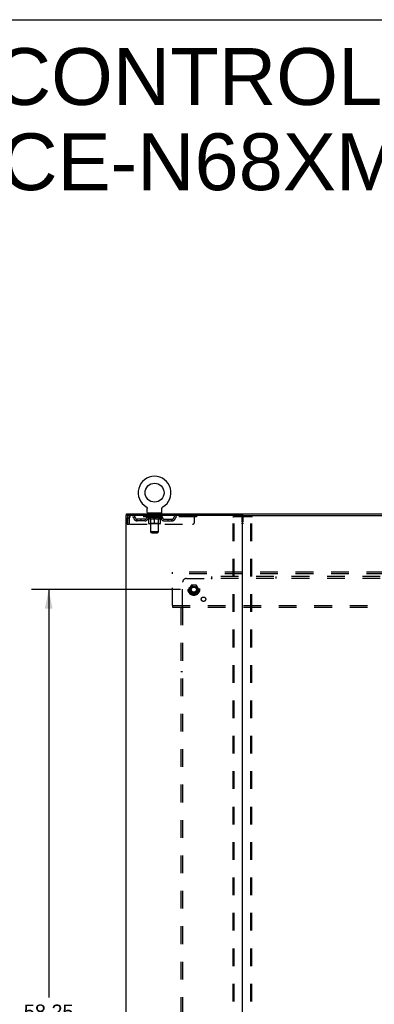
# Model space of a CAD drawing. Header units: inches. Extents: x 0 to 207, y 0 to 134.
# Tile 67 of 68: x 140 to 163, y 71 to 134. Entities that reach past the tile are written whole.
import ezdxf

# ---------------------------------------------------------------- set-up
doc = ezdxf.new("R2010")
doc.units = ezdxf.units.IN
doc.header["$LTSCALE"] = 11.383625
doc.header["$MEASUREMENT"] = 0
doc.linetypes.add('DOT', pattern=[0.2, 0.1, -0.1])
doc.linetypes.add('HIDDEN', pattern=[0.2, 0.1, -0.1])
doc.layers.get('0').update_dxf_attribs({"linetype": 'CONTINUOUS'})
for name, color, linetype in [('DEFAULT_2', 8, 'HIDDEN'), ('DIMENSIONS', 7, 'CONTINUOUS'), ('SUBPANEL', 7, 'CONTINUOUS'), ('WITNESSMARKS', 7, 'CONTINUOUS')]:
    doc.layers.add(name, color=color, linetype=linetype)
doc.styles.get("Standard").update_dxf_attribs({"font": 'arial.ttf'})
doc.dimstyles.new('DIMSTYLE_1', dxfattribs={"dimtxt": 0.913125, "dimasz": 1.2175, "dimexe": 0.09, "dimexo": 0.07, "dimgap": 0.0375, "dimtad": 0, "dimtih": 1, "dimtoh": 1, "dimzin": 4, "dimdsep": 46, "dimtxsty": 'Standard', "dimblk": '_FILLED', "dimblk1": '_FILLED', "dimblk2": '_FILLED', "dimcen": 0.09, "dimadec": 3, "dimazin": 1, "dimtfac": 1, "dimtdec": 3, "dimtofl": 0, "dimtmove": 0, "dimatfit": 3, "dimldrblk": '_FILLED', "dimfxl": 0, "dimtolj": 1, "dimtzin": 4, "dimarcsym": 0})

# ---------------------------------------------------------------- blocks, each defined once
blk = doc.blocks.new('_FILLED')
at = {"color": 0, "linetype": 'ByBlock'}
blk.add_solid([(0, 0), (-1, 0.2), (-1, -0.2)], dxfattribs=at)
blk = doc.blocks.new('*D4')
at = {"layer": 'DIMENSIONS', "color": 2, "linetype": 'Continuous'}
for p, q in [((150.327, 97.289), (140.764, 97.289)), ((141.86, 97.289), (141.86, 71.07)), ((141.86, 39.039), (141.86, 69.244)), ((150.327, 39.039), (140.764, 39.039))]:
    blk.add_line(p, q, dxfattribs=at)
at = {"layer": 'DIMENSIONS', "color": 2, "linetype": 'Continuous', "xscale": 1.2175, "yscale": 1.2175, "zscale": 1.2175}
for p, rotation in [((141.86, 97.289), 90), ((141.86, 39.039), 270)]:
    blk.add_blockref('_FILLED', p, dxfattribs=dict(at, rotation=rotation))
at = {"layer": 'DIMENSIONS', "color": 2, "linetype": 'Continuous', "insert": (141.86, 70.614), "char_height": 0.9131, "width": 3.19085, "attachment_point": 2, "line_spacing_factor": 0.9}
blk.add_mtext('58.25', dxfattribs=at)

msp = doc.modelspace()

# ---------------------------------------------------------------- linework, layer by layer
at = {"color": 7, "linetype": 'Continuous'}
for p, q in [((0, 133.925), (206.975, 133.925)), ((148.122, 102.611), (148.126, 102.609)), ((148.122, 102.611), (148.122, 102.611)), ((148.126, 102.609), (148.13, 102.606)), ((148.13, 102.607), (148.133, 102.604)), ((148.133, 102.604), (148.137, 102.601)), ((148.137, 102.601), (148.14, 102.599)), ((148.14, 102.599), (148.143, 102.596)), ((148.143, 102.596), (148.146, 102.593)), ((148.146, 102.593), (148.149, 102.59)), ((148.149, 102.59), (148.152, 102.586)), ((148.152, 102.586), (148.155, 102.583)), ((148.155, 102.583), (148.158, 102.58)), ((148.158, 102.58), (148.16, 102.576)), ((148.16, 102.576), (148.163, 102.573)), ((148.163, 102.573), (148.165, 102.569)), ((148.165, 102.569), (148.167, 102.565)), ((148.167, 102.565), (148.17, 102.561)), ((148.17, 102.561), (148.171, 102.558)), ((148.171, 102.558), (148.173, 102.554)), ((148.173, 102.554), (148.175, 102.55)), ((148.175, 102.55), (148.176, 102.546)), ((148.176, 102.546), (148.178, 102.541)), ((148.178, 102.541), (148.179, 102.537)), ((149.138, 102.537), (149.14, 102.541)), ((149.14, 102.541), (149.141, 102.546)), ((149.141, 102.546), (149.143, 102.55)), ((149.143, 102.55), (149.144, 102.554)), ((149.144, 102.554), (149.146, 102.558)), ((149.146, 102.558), (149.148, 102.561)), ((149.148, 102.561), (149.15, 102.565)), ((149.15, 102.565), (149.152, 102.569)), ((149.152, 102.569), (149.155, 102.573)), ((149.155, 102.573), (149.157, 102.576)), ((149.157, 102.576), (149.16, 102.58)), ((149.16, 102.58), (149.162, 102.583)), ((149.162, 102.583), (149.165, 102.586)), ((149.165, 102.586), (149.168, 102.59)), ((149.168, 102.59), (149.171, 102.593)), ((149.171, 102.593), (149.174, 102.596)), ((149.174, 102.596), (149.178, 102.599)), ((149.177, 102.599), (149.181, 102.601)), ((149.181, 102.601), (149.184, 102.604)), ((149.184, 102.604), (149.188, 102.607)), ((149.188, 102.606), (149.191, 102.609)), ((149.188, 102.607), (149.189, 102.608)), ((149.191, 102.609), (149.195, 102.611)), ((149.195, 102.611), (149.195, 102.611)), ((146.857, 102.06), (146.857, 102.164)), ((146.895, 102.06), (146.861, 102.06)), ((148.179, 102.537), (148.18, 102.533)), ((148.183, 102.512), (148.184, 102.507)), ((148.184, 102.507), (148.184, 102.504)), ((148.184, 102.254), (148.184, 102.504)), ((148.221, 102.194), (148.221, 102.164)), ((149.096, 102.194), (148.221, 102.194)), ((149.096, 102.194), (149.096, 102.164)), ((149.134, 102.254), (149.134, 102.504)), ((149.136, 102.529), (149.137, 102.533)), ((149.137, 102.533), (149.138, 102.537)), ((154.265, 102.06), (193.095, 102.06))]:
    msp.add_line(p, q, dxfattribs=at)
at = {"color": 3, "linetype": 'Continuous'}
for p, q in [((146.805, 102.06), (146.805, 34.268)), ((146.861, 102.06), (146.805, 102.06)), ((146.857, 102.164), (200.503, 102.164)), ((154.265, 102.06), (146.895, 102.06)), ((154.305, 34.308), (154.305, 102.02))]:
    msp.add_line(p, q, dxfattribs=at)
at = {"color": 7, "linetype": 'Continuous'}
for points in [[(148.18, 102.533), (148.181, 102.529), (148.182, 102.525), (148.183, 102.52), (148.183, 102.516), (148.183, 102.512), (148.184, 102.507)], [(149.134, 102.504), (149.134, 102.507), (149.134, 102.512), (149.134, 102.516), (149.135, 102.52), (149.136, 102.525), (149.136, 102.529)], [(149.134, 102.507), (149.134, 102.512), (149.134, 102.516), (149.135, 102.52), (149.136, 102.525)]]:
    msp.add_lwpolyline(points, dxfattribs=at)
msp.add_circle((148.659, 103.518), 0.609, dxfattribs=at)
for centre, radius, start, end in [((148.659, 103.518), 1.054, 300.39933, 239.60067), ((148.244, 102.254), 0.06, 180, 270), ((149.074, 102.254), 0.06, 270, 360), ((154.345, 102.02), 0.04, 90, 180)]:
    msp.add_arc(centre, radius, start, end, dxfattribs=at)
at = {"color": 3, "linetype": 'Continuous'}
msp.add_arc((154.265, 102.02), 0.04, 0, 90, dxfattribs=at)
at = {"layer": 'DEFAULT_2', "color": 8, "linetype": 'HIDDEN'}
for p, q in [((148.122, 102.611), (148.122, 102.611)), ((148.128, 102.608), (148.13, 102.607)), ((147.076, 102.06), (147.076, 101.956)), ((151.346, 101.956), (147.076, 101.956)), ((148.153, 101.919), (148.153, 101.956)), ((148.28, 101.83), (148.153, 101.919)), ((149.165, 101.919), (148.153, 101.919)), ((148.16, 101.951), (148.16, 101.956)), ((148.167, 101.949), (148.167, 101.951)), ((148.167, 101.949), (149.15, 101.949)), ((148.174, 101.949), (148.174, 101.951)), ((148.175, 101.949), (148.175, 101.951)), ((148.183, 101.951), (148.183, 101.956)), ((148.196, 101.949), (148.196, 101.951)), ((148.198, 101.949), (148.198, 101.951)), ((148.22, 101.951), (148.22, 101.956)), ((148.221, 101.956), (148.221, 102.06)), ((148.232, 101.949), (148.232, 101.951)), ((148.234, 101.949), (148.234, 101.951)), ((148.397, 101.951), (148.236, 101.951)), ((148.271, 101.951), (148.271, 101.956)), ((148.272, 101.949), (148.272, 101.951)), ((148.273, 101.949), (148.273, 101.951)), ((148.275, 101.949), (148.275, 101.951)), ((148.281, 101.949), (148.281, 101.951)), ((148.281, 101.949), (148.281, 101.951)), ((148.284, 101.949), (148.284, 101.951)), ((148.286, 101.949), (148.286, 101.952)), ((148.29, 101.949), (148.29, 101.951)), ((148.301, 101.949), (148.301, 101.951)), ((148.314, 102.194), (148.314, 102.164)), ((148.316, 101.949), (148.316, 101.953)), ((148.316, 101.949), (148.316, 101.951)), ((148.332, 101.949), (148.332, 101.951)), ((148.332, 101.949), (148.332, 101.951)), ((148.333, 101.951), (148.333, 101.956)), ((148.341, 101.949), (148.341, 101.951)), ((148.344, 101.949), (148.344, 101.951)), ((148.349, 102.104), (148.349, 102.184)), ((148.352, 101.949), (148.352, 101.951)), ((148.418, 102.094), (148.359, 102.094)), ((148.361, 101.949), (148.361, 101.954)), ((148.373, 101.949), (148.373, 101.951)), ((148.376, 101.949), (148.376, 101.951)), ((148.397, 101.949), (148.397, 101.951)), ((148.451, 101.951), (148.401, 101.951)), ((148.406, 101.951), (148.406, 101.956)), ((148.409, 101.542), (148.409, 101.917)), ((148.41, 101.004), (148.41, 102.084)), ((148.411, 101.949), (148.411, 101.951)), ((148.415, 101.949), (148.415, 101.951)), ((148.42, 101.949), (148.42, 101.955)), ((148.423, 101.949), (148.423, 101.951)), ((148.432, 101.949), (148.432, 101.951)), ((148.451, 101.949), (148.451, 101.951)), ((148.511, 101.951), (148.464, 101.951)), ((148.48, 101.949), (148.48, 101.951)), ((148.486, 101.951), (148.486, 101.956)), ((148.489, 101.949), (148.489, 101.951)), ((148.49, 101.949), (148.49, 101.956)), ((148.493, 101.949), (148.493, 101.951)), ((148.499, 101.949), (148.499, 101.951)), ((148.511, 101.949), (148.511, 101.951)), ((148.575, 101.951), (148.532, 101.951)), ((148.542, 101.949), (148.542, 101.951)), ((148.567, 101.951), (148.629, 101.955)), ((148.571, 101.951), (148.571, 101.956)), ((148.571, 101.951), (148.571, 101.956)), ((148.571, 101.956), (148.571, 101.956)), ((148.571, 101.949), (148.571, 101.951)), ((148.574, 101.949), (148.574, 101.951)), ((148.575, 101.949), (148.575, 101.951)), ((148.576, 101.949), (148.576, 101.951)), ((148.604, 101.951), (148.655, 101.951)), ((148.608, 101.949), (148.608, 101.951)), ((148.612, 101.951), (148.612, 101.954)), ((148.629, 101.951), (148.629, 101.955)), ((148.642, 101.949), (148.642, 101.951)), ((148.657, 101.951), (148.657, 101.951)), ((148.657, 101.949), (148.657, 101.951)), ((148.657, 101.949), (148.657, 101.951)), ((148.659, 101.951), (148.659, 101.956)), ((148.659, 101.956), (148.75, 101.951)), ((148.661, 101.949), (148.661, 101.951)), ((148.661, 101.949), (148.661, 101.951)), ((148.661, 101.951), (148.661, 101.951)), ((148.675, 101.949), (148.675, 101.951)), ((148.675, 101.951), (148.714, 101.951)), ((148.709, 101.949), (148.709, 101.951)), ((148.742, 101.949), (148.742, 101.951)), ((148.742, 101.949), (148.742, 101.951)), ((148.742, 101.951), (148.786, 101.951)), ((148.743, 101.949), (148.743, 101.951)), ((148.746, 101.951), (148.746, 101.956)), ((148.746, 101.956), (148.747, 101.956)), ((148.746, 101.949), (148.746, 101.951)), ((148.747, 101.951), (148.747, 101.956)), ((148.775, 101.949), (148.775, 101.951)), ((148.807, 101.949), (148.807, 101.951)), ((148.807, 101.951), (148.854, 101.951)), ((148.819, 101.949), (148.819, 101.951)), ((148.825, 101.949), (148.825, 101.951)), ((148.827, 101.949), (148.827, 101.956)), ((148.829, 101.949), (148.829, 101.951)), ((148.832, 101.951), (148.832, 101.956)), ((148.838, 101.949), (148.838, 101.951)), ((148.867, 101.949), (148.867, 101.951)), ((148.867, 101.951), (148.916, 101.951)), ((148.886, 101.949), (148.886, 101.951)), ((148.895, 101.949), (148.895, 101.951)), ((148.898, 101.949), (148.898, 101.955)), ((148.959, 102.094), (148.9, 102.094)), ((148.903, 101.949), (148.903, 101.951)), ((148.906, 101.949), (148.906, 101.951)), ((148.908, 101.004), (148.908, 102.084)), ((148.909, 101.542), (148.909, 101.917)), ((148.912, 101.951), (148.912, 101.956)), ((148.92, 101.949), (148.92, 101.951)), ((148.92, 101.951), (149.081, 101.951)), ((148.942, 101.949), (148.942, 101.951)), ((148.944, 101.949), (148.944, 101.951)), ((148.957, 101.949), (148.957, 101.954)), ((148.966, 101.949), (148.966, 101.951)), ((148.969, 102.104), (148.969, 102.184)), ((148.973, 101.949), (148.973, 101.951)), ((148.976, 101.949), (148.976, 101.951)), ((148.984, 101.951), (148.984, 101.956)), ((148.985, 101.949), (148.985, 101.951)), ((148.985, 101.949), (148.985, 101.951)), ((149.002, 101.949), (149.002, 101.953)), ((149.002, 101.949), (149.002, 101.951)), ((149.004, 102.194), (149.004, 102.164)), ((149.016, 101.949), (149.016, 101.951)), ((149.028, 101.949), (149.028, 101.951)), ((149.031, 101.949), (149.031, 101.952)), ((149.034, 101.949), (149.034, 101.951)), ((149.037, 101.949), (149.037, 101.951)), ((149.037, 101.949), (149.037, 101.951)), ((149.038, 101.83), (149.165, 101.919)), ((149.042, 101.949), (149.042, 101.951)), ((149.045, 101.949), (149.045, 101.951)), ((149.045, 101.949), (149.045, 101.951)), ((149.047, 101.951), (149.047, 101.956)), ((149.083, 101.949), (149.083, 101.951)), ((149.086, 101.949), (149.086, 101.951)), ((149.096, 101.956), (149.096, 102.06)), ((149.097, 101.951), (149.097, 101.956)), ((149.12, 101.949), (149.12, 101.951)), ((149.121, 101.949), (149.121, 101.951)), ((149.134, 101.951), (149.134, 101.956)), ((149.142, 101.949), (149.142, 101.951)), ((149.143, 101.949), (149.143, 101.951)), ((149.15, 101.949), (149.15, 101.951)), ((149.157, 101.951), (149.157, 101.956)), ((149.165, 101.919), (149.165, 101.956)), ((150.246, 102.06), (150.246, 101.956)), ((151.221, 101.623), (151.221, 102.06)), ((151.346, 102.06), (151.346, 101.956)), ((153.701, 34.382), (153.701, 101.947)), ((153.722, 101.977), (154.887, 101.977)), ((153.774, 34.382), (153.774, 101.947)), ((154.835, 34.382), (154.835, 101.947)), ((154.909, 34.382), (154.909, 101.947)), ((146.909, 101.893), (146.909, 101.498)), ((146.909, 101.893), (147.013, 101.893)), ((146.909, 101.498), (147.013, 101.498)), ((147.013, 101.893), (147.013, 101.498)), ((147.043, 101.498), (147.043, 101.893)), ((147.043, 101.498), (151.096, 101.498)), ((147.544, 101.705), (147.544, 101.809)), ((148.027, 101.809), (147.544, 101.809)), ((148.027, 101.705), (147.544, 101.705)), ((147.794, 101.705), (147.794, 101.809)), ((148.28, 101.83), (148.288, 101.83)), ((148.288, 101.54), (148.288, 101.865)), ((149, 101.51), (148.318, 101.51)), ((148.409, 101.542), (148.377, 101.51)), ((148.402, 101.83), (148.546, 101.83)), ((148.909, 101.542), (148.409, 101.542)), ((148.659, 101.51), (148.659, 101.865)), ((148.772, 101.83), (148.915, 101.83)), ((148.909, 101.542), (148.941, 101.51)), ((149.029, 101.54), (149.029, 101.865)), ((149.029, 101.83), (149.038, 101.83)), ((149.29, 101.809), (149.773, 101.809)), ((149.29, 101.705), (149.773, 101.705)), ((149.523, 101.705), (149.523, 101.809)), ((149.773, 101.705), (149.773, 101.809)), ((148.47, 100.944), (148.41, 101.004)), ((148.908, 101.004), (148.41, 101.004)), ((148.47, 100.944), (148.848, 100.944)), ((148.848, 100.944), (148.908, 101.004)), ((149.805, 98.31), (149.805, 98.414)), ((197.555, 98.414), (149.805, 98.414)), ((149.805, 96.268), (149.805, 98.31)), ((197.555, 98.31), (149.805, 98.31)), ((151.017, 97.562), (150.862, 97.294)), ((151.334, 97.567), (151.025, 97.567)), ((151.497, 97.294), (151.343, 97.562)), ((150.862, 97.284), (151.017, 97.017)), ((151.334, 97.012), (151.025, 97.012)), ((151.343, 97.017), (151.497, 97.284)), ((149.805, 96.268), (149.805, 96.164)), ((149.805, 96.268), (197.555, 96.268)), ((149.805, 96.164), (197.555, 96.164))]:
    msp.add_line(p, q, dxfattribs=at)
for points in [[(147.076, 102.06), (147.073, 102.059), (147.071, 102.056), (147.069, 102.051), (147.066, 102.044), (147.064, 102.035), (147.062, 102.024), (147.059, 102.012), (147.057, 101.998), (147.055, 101.982), (147.052, 101.966), (147.05, 101.949), (147.047, 101.931), (147.045, 101.912), (147.043, 101.893)], [(147.076, 101.956), (147.073, 101.956), (147.071, 101.955), (147.069, 101.953), (147.066, 101.95), (147.064, 101.947), (147.062, 101.943), (147.059, 101.938), (147.057, 101.933), (147.055, 101.927), (147.052, 101.921), (147.05, 101.914), (147.047, 101.908), (147.045, 101.901), (147.043, 101.893)], [(153.701, 101.947), (153.702, 101.955), (153.704, 101.962), (153.707, 101.968), (153.711, 101.973), (153.716, 101.976), (153.722, 101.977)], [(153.796, 101.977), (153.79, 101.976), (153.785, 101.973), (153.781, 101.968), (153.777, 101.962), (153.775, 101.955), (153.774, 101.947)], [(154.835, 101.947), (154.834, 101.955), (154.832, 101.962), (154.829, 101.968), (154.824, 101.973), (154.82, 101.976), (154.814, 101.977)], [(154.887, 101.977), (154.893, 101.976), (154.898, 101.973), (154.902, 101.968), (154.906, 101.962), (154.908, 101.955), (154.909, 101.947)], [(148.408, 101.83), (148.388, 101.834), (148.369, 101.838), (148.349, 101.843), (148.329, 101.85), (148.309, 101.857), (148.288, 101.865)], [(148.288, 101.864), (148.308, 101.856), (148.327, 101.849), (148.346, 101.843), (148.365, 101.838), (148.383, 101.834), (148.402, 101.83)], [(148.659, 101.865), (148.638, 101.857), (148.617, 101.85), (148.597, 101.843), (148.578, 101.838), (148.558, 101.834), (148.538, 101.83)], [(148.546, 101.83), (148.564, 101.834), (148.583, 101.838), (148.602, 101.843), (148.62, 101.849), (148.639, 101.856), (148.659, 101.864)], [(148.779, 101.83), (148.76, 101.834), (148.74, 101.838), (148.72, 101.844), (148.7, 101.85), (148.679, 101.857), (148.659, 101.865)], [(148.659, 101.864), (148.678, 101.856), (148.697, 101.849), (148.716, 101.843), (148.735, 101.838), (148.753, 101.834), (148.772, 101.83)], [(149.029, 101.865), (149.009, 101.857), (148.988, 101.85), (148.968, 101.843), (148.949, 101.838), (148.929, 101.834), (148.909, 101.83)], [(148.915, 101.83), (148.934, 101.834), (148.953, 101.838), (148.972, 101.843), (148.991, 101.85), (149.01, 101.856), (149.029, 101.864)]]:
    msp.add_lwpolyline(points, dxfattribs=at)
for radius in [0.372, 0.356, 0.312, 0.204, 0.188, 0.183, 0.165]:
    msp.add_circle((151.18, 97.289), radius, dxfattribs=at)
at = {"layer": 'DEFAULT_2', "color": 8, "linetype": 'DOT'}
msp.add_circle((151.18, 97.289), 0.17, dxfattribs=at)
at = {"layer": 'DEFAULT_2', "color": 8, "linetype": 'HIDDEN'}
for centre, radius, start, end in [((147.076, 101.893), 0.167, 90, 180), ((147.076, 101.893), 0.063, 90, 180), ((147.255, 101.893), 0.167, 8.07163, 90), ((147.256, 101.894), 0.0625, 7.98631, 90), ((147.544, 101.934), 0.125, 188.07163, 270), ((148.027, 101.934), 0.125, 270, 351.92837), ((148.316, 101.893), 0.167, 90, 171.92837), ((148.316, 101.894), 0.0625, 90, 172.01369), ((148.339, 102.184), 0.01, 0, 90), ((148.359, 102.104), 0.01, 180, 270), ((148.377, 101.917), 0.0318, 0, 90), ((148.4, 102.084), 0.01, 0, 90), ((148.918, 102.084), 0.01, 90, 180), ((148.941, 101.917), 0.0318, 90, 180), ((148.959, 102.104), 0.01, 270, 360), ((148.979, 102.184), 0.01, 90, 180), ((149.001, 101.893), 0.167, 8.07163, 90), ((149.002, 101.894), 0.0625, 7.98631, 90), ((149.29, 101.934), 0.125, 188.07163, 270), ((149.773, 101.934), 0.125, 270, 351.92837), ((150.062, 101.893), 0.167, 90, 171.92837), ((150.062, 101.894), 0.0625, 90, 172.01369), ((147.544, 101.934), 0.229, 187.98631, 270), ((148.027, 101.934), 0.229, 270, 352.01369), ((148.318, 101.54), 0.0296, 180, 270), ((149, 101.54), 0.0296, 270, 360), ((149.29, 101.934), 0.229, 187.98631, 270), ((149.773, 101.934), 0.229, 270, 352.01369), ((151.096, 101.623), 0.125, 270, 360), ((151.025, 97.557), 0.01, 90.01235, 149.98915), ((151.334, 97.557), 0.01, 30.01204, 89.98872), ((150.871, 97.289), 0.01, 150.01268, 209.98829), ((151.025, 97.022), 0.01, 210.01204, 269.98872), ((151.334, 97.022), 0.01, 270.01235, 329.98915), ((151.489, 97.289), 0.01, 330.01268, 29.98829)]:
    msp.add_arc(centre, radius, start, end, dxfattribs=at)
for centre, major_axis, ratio, start_param, end_param in [((148.659, 101.956), (0.506, 0.005), 0.05963, 2.96643, 3.140963), ((148.137, 101.947), (0.158, 0), 0.060556, 0.430652, 1.470503), ((148.659, 101.956), (0.506, 0), 0.060556, -3.141593, -2.96706), ((148.137, 101.942), (0.158, 0.002), 0.05963, 1.376596, 1.469874), ((148.659, 101.956), (0.506, 0.011), 0.05688, 2.791345, 2.965878), ((148.117, 101.947), (0.158, 0.002), 0.05963, 0.25549, 1.295341), ((148.172, 101.947), (0.158, -0.002), 0.05963, 0.605815, 1.645666), ((148.659, 101.956), (0.506, -0.005), 0.05963, -2.96643, -2.791898), ((148.172, 101.942), (0.158, 0), 0.060556, 1.551758, 1.645036), ((148.117, 101.942), (0.158, 0.003), 0.05688, 1.20151, 1.294789), ((148.173, 101.943), (0.131, 0.001), 0.05963, 1.065228, 1.614276), ((148.157, 101.943), (0.131, 0.003), 0.05688, 0.890143, 1.43919), ((148.203, 101.943), (0.131, 0), 0.060556, 1.240391, 1.789438), ((148.659, 101.956), (0.506, 0.015), 0.052395, 2.616403, 2.790936), ((148.114, 101.947), (0.158, 0.003), 0.05688, 0.080405, 1.120256), ((148.222, 101.947), (0.158, -0.003), 0.05688, 0.7809, 1.820751), ((148.659, 101.956), (0.506, -0.011), 0.05688, -2.791345, -2.616812), ((148.222, 101.942), (0.158, -0.002), 0.05963, 1.72692, 1.820198), ((148.114, 101.942), (0.158, 0.005), 0.052395, 1.026568, 1.119847), ((148.157, 101.943), (0.131, 0.004), 0.052395, 0.715201, 1.264248), ((148.248, 101.943), (0.131, -0.001), 0.05963, 1.415553, 1.9646), ((148.659, 101.956), (0.506, 0.02), 0.046319, 2.441654, 2.616187), ((148.285, 101.947), (0.158, -0.005), 0.052395, 0.955842, 1.995693), ((148.128, 101.947), (0.158, 0.005), 0.052395, -0.094537, 0.945314), ((148.659, 101.956), (0.506, -0.015), 0.052395, -2.616403, -2.44187), ((148.285, 101.942), (0.158, -0.003), 0.05688, 1.902006, 1.995284), ((148.128, 101.942), (0.158, 0.006), 0.046319, 0.851819, 0.945098), ((148.171, 101.943), (0.131, 0.005), 0.046319, 0.540452, 1.089499), ((148.305, 101.943), (0.131, -0.003), 0.05688, 1.590638, 2.139686), ((148.659, 101.956), (0.506, 0.024), 0.038841, 2.267123, 2.441656), ((148.36, 101.947), (0.158, -0.006), 0.046319, 1.130591, 2.170442), ((148.158, 101.947), (0.158, 0.006), 0.046319, -0.269286, 0.770565), ((148.659, 101.956), (0.506, -0.02), 0.046319, -2.441654, -2.267121), ((148.36, 101.942), (0.158, -0.005), 0.052395, 2.076947, 2.170226), ((148.158, 101.942), (0.158, 0.007), 0.038841, 0.677289, 0.770567), ((148.201, 101.943), (0.131, 0.006), 0.038841, 0.365921, 0.914969), ((148.372, 101.943), (0.131, -0.004), 0.052395, 1.76558, 2.314627), ((148.659, 101.956), (0.506, 0.027), 0.030195, 2.09281, 2.267343), ((148.444, 101.947), (0.158, -0.007), 0.038841, 1.305122, 2.344973), ((148.202, 101.947), (0.158, 0.007), 0.038841, -0.443817, 0.596034), ((148.659, 101.956), (0.506, -0.024), 0.038841, -2.267123, -2.092591), ((148.444, 101.942), (0.158, -0.006), 0.046319, 2.251696, 2.344975), ((148.202, 101.942), (0.158, 0.008), 0.030195, 0.502975, 0.596254), ((148.244, 101.943), (0.131, 0.007), 0.030195, 0.191608, 0.740655), ((148.449, 101.943), (0.131, -0.005), 0.046319, 1.940329, 2.489376), ((148.261, 101.947), (0.158, 0.008), 0.030195, -0.61813, 0.421721), ((148.659, 101.956), (0.506, 0.029), 0.020645, 1.918687, 2.09322), ((148.534, 101.947), (0.158, -0.008), 0.030195, 1.479435, 2.519286), ((148.659, 101.956), (0.506, -0.027), 0.030195, -2.09281, -1.918277), ((148.534, 101.942), (0.158, -0.007), 0.038841, 2.426227, 2.519505), ((148.261, 101.942), (0.158, 0.009), 0.020645, 0.328852, 0.422131), ((148.3, 101.943), (0.131, 0.007), 0.020645, 0.017485, 0.566532), ((148.531, 101.943), (0.131, -0.006), 0.038841, 2.11486, 2.663907), ((148.332, 101.947), (0.158, 0.009), 0.020645, -0.792253, 0.247598), ((148.659, 101.956), (0.506, 0.03), 0.010478, 1.744704, 1.919237), ((148.628, 101.947), (0.158, -0.009), 0.020645, 1.653558, 2.693409), ((148.659, 101.956), (0.506, -0.029), 0.020645, -1.918687, -1.744154), ((148.628, 101.942), (0.158, -0.008), 0.030195, 2.60054, 2.693819), ((148.332, 101.942), (0.158, 0.009), 0.010478, 0.154869, 0.248148), ((148.367, 101.943), (0.131, 0.008), 0.010478, 6.126688, 6.675735), ((148.618, 101.943), (0.131, -0.007), 0.030195, 2.289173, 2.83822), ((148.413, 101.947), (0.158, 0.009), 0.010478, -0.966236, -0.000846), ((148.723, 101.947), (0.158, -0.009), 0.010478, 1.827541, 2.867392), ((148.659, 101.956), (0.506, -0.03), 0.010478, -1.744704, -1.570171), ((148.723, 101.942), (0.158, -0.009), 0.020645, 2.774664, 2.867942), ((148.706, 101.943), (0.131, -0.007), 0.020645, 2.463296, 3.012344), ((148.594, 101.947), (0.158, 0.009), 0.010478, 0.274201, 1.314052), ((148.525, 101.943), (0.131, 0.008), 0.010478, -0.000298, 0.504314), ((148.501, 101.942), (0.158, 0.009), 0.010478, 0.192946, 0.399283), ((148.659, 101.956), (0.506, 0.03), 0.010478, -1.578586, -1.396888), ((148.816, 101.942), (0.158, -0.009), 0.010478, 2.948646, 3.041925), ((148.792, 101.943), (0.131, -0.008), 0.010478, 2.637279, 3.142076), ((148.689, 101.947), (0.158, 0.009), 0.020645, 0.448184, 1.488034), ((148.612, 101.943), (0.131, 0.007), 0.020645, 0.129249, 0.678296), ((148.594, 101.942), (0.158, 0.009), 0.020645, 0.273651, 0.366929), ((148.905, 101.947), (0.158, -0.009), 0.010478, -3.140747, -2.175357), ((148.659, 101.956), (0.506, 0.029), 0.020645, -1.397439, -1.222906), ((148.659, 101.956), (0.506, -0.03), 0.010478, 1.222355, 1.396888), ((148.783, 101.947), (0.158, 0.008), 0.030195, 0.622307, 1.662158), ((148.7, 101.943), (0.131, 0.007), 0.030195, 0.303372, 0.852419), ((148.95, 101.943), (0.131, -0.008), 0.010478, 2.749043, 3.29809), ((148.985, 101.947), (0.158, -0.009), 0.020645, 2.893995, 3.933846), ((148.689, 101.942), (0.158, 0.008), 0.030195, 0.447774, 0.541052), ((148.985, 101.942), (0.158, -0.009), 0.010478, 2.893445, 2.986723), ((148.659, 101.956), (0.506, 0.027), 0.030195, -1.223315, -1.048783), ((148.659, 101.956), (0.506, -0.029), 0.020645, 1.048373, 1.222906), ((148.874, 101.947), (0.158, 0.007), 0.038841, 0.79662, 1.836471), ((148.786, 101.943), (0.131, 0.006), 0.038841, 0.477686, 1.026733), ((149.017, 101.943), (0.131, -0.007), 0.020645, 2.57506, 3.124108), ((149.056, 101.947), (0.158, -0.008), 0.030195, 2.719872, 3.759723), ((148.957, 101.947), (0.158, 0.006), 0.046319, 0.971151, 2.011002), ((148.783, 101.942), (0.158, 0.007), 0.038841, 0.622087, 0.715366), ((149.056, 101.942), (0.158, -0.009), 0.020645, 2.719462, 2.812741), ((148.659, 101.956), (0.506, 0.024), 0.038841, -1.049002, -0.874469), ((148.659, 101.956), (0.506, -0.027), 0.030195, 0.87425, 1.048783), ((148.869, 101.943), (0.131, 0.005), 0.046319, 0.652216, 1.201263), ((149.032, 101.947), (0.158, 0.005), 0.052395, 1.1459, 2.185751), ((149.073, 101.943), (0.131, -0.007), 0.030195, 2.400937, 2.949985), ((149.115, 101.947), (0.158, -0.007), 0.038841, 2.545558, 3.585409), ((148.945, 101.943), (0.131, 0.004), 0.052395, 0.826965, 1.376012), ((148.874, 101.942), (0.158, 0.006), 0.046319, 0.796618, 0.889896), ((149.115, 101.942), (0.158, -0.008), 0.030195, 2.545339, 2.638617), ((149.095, 101.947), (0.158, 0.003), 0.05688, 1.320842, 2.360692), ((148.659, 101.956), (0.506, 0.02), 0.046319, -0.874471, -0.699939), ((148.659, 101.956), (0.506, -0.024), 0.038841, 0.699936, 0.874469), ((149.16, 101.947), (0.158, -0.006), 0.046319, 2.371028, 3.410879), ((149.117, 101.943), (0.131, -0.006), 0.038841, 2.226624, 2.775671), ((149.146, 101.947), (0.158, 0.002), 0.05963, 1.495927, 2.535778), ((149.013, 101.943), (0.131, 0.003), 0.05688, 1.001907, 1.550954), ((149.19, 101.947), (0.158, -0.005), 0.052395, 2.196279, 3.23613), ((149.146, 101.943), (0.131, -0.005), 0.046319, 2.052093, 2.601141), ((148.957, 101.942), (0.158, 0.005), 0.052395, 0.971367, 1.064645), ((149.181, 101.947), (0.158, 0), 0.060556, 1.671089, 2.71094), ((149.16, 101.942), (0.158, -0.007), 0.038841, 2.371026, 2.464304), ((149.203, 101.947), (0.158, -0.003), 0.05688, 2.021337, 3.061188), ((148.659, 101.956), (0.506, 0.015), 0.052395, -0.699723, -0.52519), ((148.659, 101.956), (0.506, -0.02), 0.046319, 0.525406, 0.699939), ((149.2, 101.947), (0.158, -0.002), 0.05963, 1.846251, 2.886102), ((149.07, 101.943), (0.131, 0.001), 0.05963, 1.176993, 1.72604), ((149.161, 101.943), (0.131, -0.004), 0.052395, 1.877344, 2.426392), ((149.114, 101.943), (0.131, 0), 0.060556, 1.352155, 1.901202), ((149.16, 101.943), (0.131, -0.003), 0.05688, 1.702402, 2.25145), ((149.145, 101.943), (0.131, -0.001), 0.05963, 1.527317, 2.076364), ((149.032, 101.942), (0.158, 0.003), 0.05688, 1.146309, 1.239587), ((149.19, 101.942), (0.158, -0.006), 0.046319, 2.196495, 2.289773), ((148.659, 101.956), (0.506, 0.011), 0.05688, -0.524781, -0.350248), ((148.659, 101.956), (0.506, -0.015), 0.052395, 0.350657, 0.52519), ((149.095, 101.942), (0.158, 0.002), 0.05963, 1.321394, 1.414673), ((149.203, 101.942), (0.158, -0.005), 0.052395, 2.021746, 2.115024), ((148.659, 101.956), (0.506, 0.005), 0.05963, -0.349695, -0.175162), ((148.659, 101.956), (0.506, -0.011), 0.05688, 0.175715, 0.350248), ((149.146, 101.942), (0.158, 0), 0.060556, 1.496556, 1.589835), ((149.2, 101.942), (0.158, -0.003), 0.05688, 1.846804, 1.940083), ((149.181, 101.942), (0.158, -0.002), 0.05963, 1.671719, 1.764997), ((148.659, 101.956), (0.506, 0), 0.060556, -0.174533, 0), ((148.659, 101.956), (0.506, -0.005), 0.05963, 0.000629, 0.175162)]:
    msp.add_ellipse(centre, major_axis=major_axis, ratio=ratio, start_param=start_param, end_param=end_param, dxfattribs=at)
at = {"layer": 'SUBPANEL', "color": 8, "linetype": 'HIDDEN'}
for p, q in [((152.336, 97.967), (152.336, 98.133)), ((195.023, 98.133), (152.336, 98.133)), ((156.461, 98.008), (156.461, 98.133)), ((150.461, 96.169), (150.461, 97.758)), ((150.711, 98.008), (152.301, 98.008)), ((152.319, 98.027), (152.312, 98.021)), ((195.023, 98.008), (152.336, 98.008)), ((150.336, 96.133), (150.336, 40.196)), ((150.336, 96.133), (150.502, 96.133)), ((150.461, 96.133), (150.461, 40.196)), ((150.461, 92.008), (150.336, 92.008))]:
    msp.add_line(p, q, dxfattribs=at)
for points in [[(152.312, 98.021), (152.311, 98.019), (152.309, 98.017), (152.307, 98.015), (152.305, 98.013), (152.304, 98.011), (152.302, 98.01), (152.301, 98.008)], [(152.314, 97.989), (152.311, 97.994), (152.309, 97.996), (152.308, 97.998), (152.306, 98.001), (152.305, 98.003), (152.303, 98.005), (152.302, 98.007), (152.301, 98.008)], [(152.336, 97.967), (152.334, 97.968), (152.332, 97.969), (152.331, 97.97), (152.329, 97.971), (152.328, 97.972), (152.326, 97.973), (152.325, 97.974), (152.323, 97.976), (152.322, 97.977), (152.32, 97.979), (152.319, 97.981), (152.318, 97.983), (152.316, 97.985), (152.315, 97.987), (152.314, 97.989)], [(152.336, 98.047), (152.334, 98.045), (152.333, 98.042), (152.331, 98.04), (152.33, 98.039), (152.328, 98.037), (152.327, 98.035), (152.325, 98.033), (152.324, 98.032), (152.322, 98.03), (152.32, 98.028), (152.319, 98.027)], [(150.422, 96.133), (150.425, 96.135), (150.427, 96.136), (150.429, 96.138), (150.431, 96.14), (150.433, 96.141), (150.434, 96.143), (150.436, 96.144), (150.438, 96.146), (150.439, 96.147), (150.441, 96.149), (150.442, 96.15)], [(150.442, 96.15), (150.449, 96.157), (150.451, 96.159), (150.452, 96.161), (150.454, 96.162), (150.456, 96.164), (150.458, 96.166), (150.46, 96.167), (150.461, 96.169)], [(150.476, 96.158), (150.473, 96.16), (150.471, 96.161), (150.469, 96.163), (150.467, 96.164), (150.465, 96.166), (150.463, 96.167), (150.461, 96.169)], [(150.502, 96.133), (150.501, 96.135), (150.5, 96.137), (150.5, 96.138), (150.499, 96.14), (150.498, 96.142), (150.496, 96.143), (150.495, 96.145), (150.494, 96.146), (150.492, 96.148), (150.49, 96.149), (150.488, 96.15), (150.487, 96.152), (150.485, 96.153), (150.482, 96.154), (150.48, 96.156), (150.476, 96.158)]]:
    msp.add_lwpolyline(points, dxfattribs=at)
for centre, radius in [((151.18, 97.289), 0.25), ((151.798, 96.671), 0.141)]:
    msp.add_circle(centre, radius, dxfattribs=at)
msp.add_arc((150.711, 97.758), 0.25, 90, 180, dxfattribs=at)
at = {"layer": 'WITNESSMARKS', "color": 40, "linetype": 'Continuous'}
for p, q in [((154.242, 101.935), (154.367, 101.935)), ((154.242, 101.873), (154.367, 101.873)), ((154.242, 101.81), (154.367, 101.81)), ((154.242, 101.748), (154.367, 101.748)), ((154.242, 101.685), (154.367, 101.685)), ((154.242, 101.56), (154.367, 101.56))]:
    msp.add_line(p, q, dxfattribs=at)

# ---------------------------------------------------------------- texts
at = {"layer": 'DIMENSIONS', "color": 2, "linetype": 'Continuous', "insert": (159.024, 132.098), "char_height": 3.6525, "width": 92.24939, "attachment_point": 2, "line_spacing_factor": 0.9}
msp.add_mtext('SAGINAW CONTROL & ENGINEERING\\PSCE-N68XM5418SS', dxfattribs=at)

# ---------------------------------------------------------------- dimensions: what is measured, and where the dimension line sits
at = {"layer": 'DIMENSIONS', "color": 2, "linetype": 'Continuous'}
dim = msp.add_linear_dim(base=(141.86, 97.289), p1=(150.397, 39.039), p2=(150.397, 97.289), angle=90, dimstyle='DIMSTYLE_1', dxfattribs=at)
dim.commit()
dim.dimension.update_dxf_attribs({"geometry": '*D4', "text_midpoint": (141.86, 70.152), "dimtype": 160})

doc.saveas('drawing.dxf')
